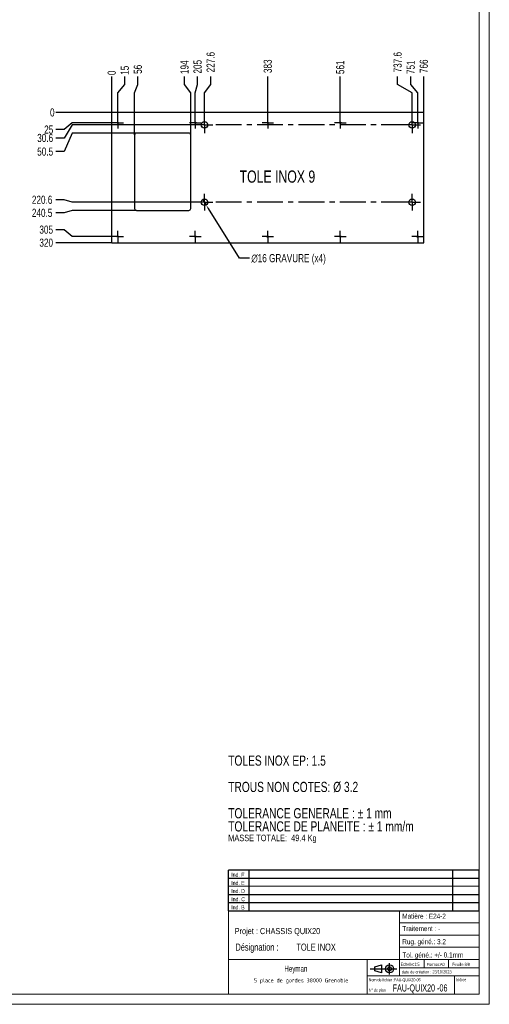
# Model space of a CAD drawing. Header units: millimetres. Extents: x 0 to 1189, y 0 to 841.
# Tile 77 of 78: x 958 to 1189, y 0 to 484. Entities that reach past the tile are written whole.
import ezdxf

# ---------------------------------------------------------------- set-up
doc = ezdxf.new("R2010")
doc.units = ezdxf.units.MM
doc.header["$PDSIZE"] = -1
doc.linetypes.add('CENTERX2', pattern=[20.32, 12.7, -2.54, 2.54, -2.54])
for name, color, linetype in [('COTES', 1, 'Continuous'), ('GRAVURES', 9, 'Continuous'), ('NOTES', 6, 'Continuous'), ('TRAIT-MIXTES', 3, 'CENTERX2')]:
    doc.layers.add(name, color=color, linetype=linetype)
doc.layers.add('TRAIT-FORT', color=4, linetype='Continuous', lineweight=25)
doc.styles.add('SLDTEXTSTYLE0', font='TXT', dxfattribs={"width": 0.75})
doc.styles.add('SLDTEXTSTYLE1', font='TXT', dxfattribs={"width": 0.632449})
doc.styles.add('SLDTEXTSTYLE2', font='TXT', dxfattribs={"width": 0.707278})
doc.styles.add('SLDTEXTSTYLE3', font='TXT', dxfattribs={"width": 0.7})
doc.styles.add('SLDTEXTSTYLE4', font='ISOCP3', dxfattribs={"width": 0.96})
doc.styles.add('SLDTEXTSTYLE5', font='TXT', dxfattribs={"width": 0.605})
doc.dimstyles.new('SLDDIMSTYLE0', dxfattribs={"dimtxt": 4, "dimasz": 0.333333, "dimexe": 0, "dimexo": 0.0625, "dimgap": 1, "dimtad": 0, "dimtih": 1, "dimtoh": 1, "dimdec": 0, "dimlfac": 5, "dimrnd": 1e-09, "dimdsep": 46, "dimtxsty": 'SLDTEXTSTYLE0', "dimblk1": 'ORIGIN', "dimblk2": 'ORIGIN', "dimsah": 1, "dimcen": 0.09, "dimadec": 0, "dimazin": 2, "dimtfac": 1, "dimtdec": 0, "dimtofl": 0, "dimtmove": 0, "dimatfit": 3, "dimldrblk": 'ORIGIN', "dimfxl": 1, "dimfrac": 2, "dimtolj": 1, "dimtzin": 12, "dimarcsym": 0})
doc.dimstyles.new('SLDDIMSTYLE1', dxfattribs={"dimtxt": 4, "dimasz": 2, "dimexe": 0, "dimexo": 0.0625, "dimgap": 1, "dimtad": 0, "dimtih": 1, "dimtoh": 1, "dimdec": 1, "dimlfac": 5, "dimrnd": 1e-09, "dimzin": 12, "dimdsep": 46, "dimtxsty": 'SLDTEXTSTYLE0', "dimsah": 1, "dimcen": 0.09, "dimadec": 0, "dimazin": 3, "dimtfac": 1, "dimtdec": 1, "dimtofl": 0, "dimtmove": 0, "dimatfit": 3, "dimfxl": 1, "dimfrac": 2, "dimtolj": 1, "dimtzin": 12, "dimarcsym": 0})
doc.dimstyles.new('SLDDIMSTYLE4', dxfattribs={"dimtxt": 4, "dimasz": 2, "dimexe": 0, "dimexo": 0.0625, "dimgap": 1, "dimtad": 0, "dimtih": 1, "dimtoh": 1, "dimdec": 1, "dimlfac": 5, "dimrnd": 1e-09, "dimzin": 12, "dimdsep": 46, "dimtxsty": 'SLDTEXTSTYLE0', "dimblk1": 'NONE', "dimsah": 1, "dimcen": 0, "dimadec": 0, "dimazin": 3, "dimtfac": 1, "dimtdec": 1, "dimtmove": 0, "dimatfit": 3, "dimldrblk": 'NONE', "dimfxl": 1, "dimfrac": 2, "dimtolj": 1, "dimtzin": 12, "dimarcsym": 0})

# ---------------------------------------------------------------- blocks, each defined once
blk = doc.blocks.new('TAB MODIFS')
for p, q in [((123, 20), (0, 20)), ((0, 0), (0, 20)), ((10, 20), (10, 0)), ((110, 20), (110, 0)), ((123, 0), (123, 20)), ((0, 16), (123, 16)), ((0, 8), (123, 8)), ((0, 4), (123, 4)), ((0, 0), (123, 0))]:
    blk.add_line(p, q)
at = {"color": 7, "linetype": 'Continuous', "lineweight": 18}
blk.add_line((0, 12), (123, 12), dxfattribs=at)
at = {"color": 7}
for tag in ['AUTOATTR0', 'AUTOATTR1', 'AUTOATTR2', 'AUTOATTR3', 'AUTOATTR4', 'AUTOATTR5', 'AUTOATTR6', 'AUTOATTR7', 'AUTOATTR8', 'AUTOATTR9']:
    blk.add_attdef(tag, (0, 0), '', height=1, dxfattribs=at)
at = {"layer": 'NOTES', "color": 211, "char_height": 2, "attachment_point": 1, "style": 'SLDTEXTSTYLE0'}
for s, insert in [('Ind. F', (1.36, 18.66)), ('Ind. E', (1.36, 14.66)), ('Ind. D', (1.36, 10.66)), ('Ind. C', (1.36, 6.66)), ('Ind. B', (1.36, 2.66))]:
    blk.add_mtext(s, dxfattribs=dict(at, insert=insert))
blk = doc.blocks.new('Bloc2')
for p, q in [((9.48, 0), (9.48, 5.6)), ((0, 2.8), (12.98, 2.8)), ((2.32, 3.8), (5.55, 4.8)), ((2.32, 1.8), (2.32, 3.8)), ((5.55, 0.8), (2.32, 1.8)), ((5.55, 4.8), (5.55, 0.8))]:
    blk.add_line(p, q)
for radius in [2, 1]:
    blk.add_circle((9.48, 2.8), radius)
blk = doc.blocks.new('SW_NOTE_0')
at = {"layer": 'NOTES', "color": 0, "attachment_point": 1, "style": 'SLDTEXTSTYLE0'}
for s, insert, char_height in [('TOLES INOX EP: 1.5', (0, 6.45), 5), ('TROUS NON COTES: Ø 3.2', (0, -6.49), 5), ('TOLERANCE GENERALE : ± 1 mm', (0, -19.42), 5), ('TOLERANCE DE PLANEITE : ± 1 mm/m', (0, -25.88), 5), ('MASSE TOTALE:  49.4 Kg', (0, -32.47), 3.175)]:
    blk.add_mtext(s, dxfattribs=dict(at, insert=insert, char_height=char_height))
blk = doc.blocks.new('SW_NOTE_1')
at = {"layer": 'NOTES', "color": 0, "char_height": 3.5, "attachment_point": 1, "style": 'SLDTEXTSTYLE0'}
for s, insert in [('Désignation :', (0, 4.51)), ('TOLE INOX', (29.93, 4.51))]:
    blk.add_mtext(s, dxfattribs=dict(at, insert=insert))
blk = doc.blocks.new('SW_NOTE_2')
at = {"layer": 'NOTES', "color": 0, "insert": (20.84, 2.58), "char_height": 2, "attachment_point": 2, "style": 'SLDTEXTSTYLE4'}
blk.add_mtext('5 place de gordes 38000 Grenoble', dxfattribs=at)
blk = doc.blocks.new('_D_224')
at = {"layer": 'COTES', "color": 0, "lineweight": -2, "transparency": 16777216}
blk.add_line((1003.59, 438.35), (1003.59, 456.02), dxfattribs=at)
at = {"layer": 'Defpoints', "color": 0, "transparency": 16777216}
for p in [(1003.59, 456.02), (1003.59, 438.29), (1003.59, 438.29)]:
    blk.add_point(p, dxfattribs=at)
at = {"layer": 'COTES', "color": 0, "transparency": 16777216, "insert": (1003.59, 457.77), "char_height": 4, "attachment_point": 5, "rotation": 90, "style": 'SLDTEXTSTYLE0'}
blk.add_mtext('\\A1;0', dxfattribs=at)
blk = doc.blocks.new('_Origin')
at = {"color": 0, "linetype": 'ByBlock', "lineweight": -2}
blk.add_line((0, 0), (-1, 0), dxfattribs=at)
blk.add_circle((0, 0), 0.5, dxfattribs=at)
blk = doc.blocks.new('_D_225')
at = {"layer": 'COTES', "color": 0, "lineweight": -2, "transparency": 16777216}
for p, q in [((1010, 452.02), (1010, 456.02)), ((1006.59, 448.02), (1010, 452.02)), ((1006.59, 436.17), (1006.59, 448.02))]:
    blk.add_line(p, q, dxfattribs=at)
at = {"layer": 'Defpoints', "color": 0, "transparency": 16777216}
for p in [(1010, 456.02), (1003.59, 438.29), (1006.59, 436.11)]:
    blk.add_point(p, dxfattribs=at)
at = {"layer": 'COTES', "color": 0, "transparency": 16777216, "insert": (1010, 459.02), "char_height": 4, "attachment_point": 5, "rotation": 90, "style": 'SLDTEXTSTYLE0'}
blk.add_mtext('\\A1;15', dxfattribs=at)
blk = doc.blocks.new('_D_226')
at = {"layer": 'COTES', "color": 0, "lineweight": -2, "transparency": 16777216}
for p, q in [((1016.42, 452.02), (1016.42, 456.02)), ((1014.79, 448.02), (1016.42, 452.02)), ((1014.79, 427.25), (1014.79, 448.02))]:
    blk.add_line(p, q, dxfattribs=at)
at = {"layer": 'Defpoints', "color": 0, "transparency": 16777216}
for p in [(1016.42, 456.02), (1003.59, 438.29), (1014.79, 427.19)]:
    blk.add_point(p, dxfattribs=at)
at = {"layer": 'COTES', "color": 0, "transparency": 16777216, "insert": (1016.42, 459.52), "char_height": 4, "attachment_point": 5, "rotation": 90, "style": 'SLDTEXTSTYLE0'}
blk.add_mtext('\\A1;56', dxfattribs=at)
blk = doc.blocks.new('_D_227')
at = {"layer": 'COTES', "color": 0, "lineweight": -2, "transparency": 16777216}
for p, q in [((1039.34, 452.02), (1039.34, 456.02)), ((1042.39, 448.02), (1039.34, 452.02)), ((1042.39, 427.25), (1042.39, 448.02))]:
    blk.add_line(p, q, dxfattribs=at)
at = {"layer": 'Defpoints', "color": 0, "transparency": 16777216}
for p in [(1039.34, 456.02), (1003.59, 438.29), (1042.39, 427.19)]:
    blk.add_point(p, dxfattribs=at)
at = {"layer": 'COTES', "color": 0, "transparency": 16777216, "insert": (1039.34, 460.52), "char_height": 4, "attachment_point": 5, "rotation": 90, "style": 'SLDTEXTSTYLE0'}
blk.add_mtext('\\A1;194', dxfattribs=at)
blk = doc.blocks.new('_D_228')
at = {"layer": 'COTES', "color": 0, "lineweight": -2, "transparency": 16777216}
for p, q in [((1045.75, 452.02), (1045.75, 456.02)), ((1044.59, 448.02), (1045.75, 452.02)), ((1044.59, 436.17), (1044.59, 448.02))]:
    blk.add_line(p, q, dxfattribs=at)
at = {"layer": 'Defpoints', "color": 0, "transparency": 16777216}
for p in [(1045.75, 456.02), (1003.59, 438.29), (1044.59, 436.11)]:
    blk.add_point(p, dxfattribs=at)
at = {"layer": 'COTES', "color": 0, "transparency": 16777216, "insert": (1045.75, 460.77), "char_height": 4, "attachment_point": 5, "rotation": 90, "style": 'SLDTEXTSTYLE0'}
blk.add_mtext('\\A1;205', dxfattribs=at)
blk = doc.blocks.new('_D_229')
at = {"layer": 'COTES', "color": 0, "lineweight": -2, "transparency": 16777216}
for p, q in [((1052.16, 452.02), (1052.16, 456.02)), ((1049.11, 448.02), (1052.16, 452.02)), ((1049.11, 436.33), (1049.11, 448.02))]:
    blk.add_line(p, q, dxfattribs=at)
at = {"layer": 'Defpoints', "color": 0, "transparency": 16777216}
for p in [(1052.16, 456.02), (1003.59, 438.29), (1049.11, 436.27)]:
    blk.add_point(p, dxfattribs=at)
at = {"layer": 'COTES', "color": 0, "transparency": 16777216, "insert": (1052.16, 463.02), "char_height": 4, "attachment_point": 5, "rotation": 90, "style": 'SLDTEXTSTYLE0'}
blk.add_mtext('\\A1;227.6', dxfattribs=at)
blk = doc.blocks.new('_D_230')
at = {"layer": 'COTES', "color": 0, "lineweight": -2, "transparency": 16777216}
blk.add_line((1080.19, 436.17), (1080.19, 456.02), dxfattribs=at)
at = {"layer": 'Defpoints', "color": 0, "transparency": 16777216}
for p in [(1080.19, 456.02), (1003.59, 438.29), (1080.19, 436.11)]:
    blk.add_point(p, dxfattribs=at)
at = {"layer": 'COTES', "color": 0, "transparency": 16777216, "insert": (1080.19, 461.02), "char_height": 4, "attachment_point": 5, "rotation": 90, "style": 'SLDTEXTSTYLE0'}
blk.add_mtext('\\A1;383', dxfattribs=at)
blk = doc.blocks.new('_D_231')
at = {"layer": 'COTES', "color": 0, "lineweight": -2, "transparency": 16777216}
blk.add_line((1115.79, 436.17), (1115.79, 456.02), dxfattribs=at)
at = {"layer": 'Defpoints', "color": 0, "transparency": 16777216}
for p in [(1115.79, 456.02), (1003.59, 438.29), (1115.79, 436.11)]:
    blk.add_point(p, dxfattribs=at)
at = {"layer": 'COTES', "color": 0, "transparency": 16777216, "insert": (1115.79, 460.52), "char_height": 4, "attachment_point": 5, "rotation": 90, "style": 'SLDTEXTSTYLE0'}
blk.add_mtext('\\A1;561', dxfattribs=at)
blk = doc.blocks.new('_D_232')
at = {"layer": 'COTES', "color": 0, "lineweight": -2, "transparency": 16777216}
for p, q in [((1143.96, 452.02), (1143.96, 456.02)), ((1151.11, 448.02), (1143.96, 452.02)), ((1151.11, 436.33), (1151.11, 448.02))]:
    blk.add_line(p, q, dxfattribs=at)
at = {"layer": 'Defpoints', "color": 0, "transparency": 16777216}
for p in [(1143.96, 456.02), (1003.59, 438.29), (1151.11, 436.27)]:
    blk.add_point(p, dxfattribs=at)
at = {"layer": 'COTES', "color": 0, "transparency": 16777216, "insert": (1143.96, 463.02), "char_height": 4, "attachment_point": 5, "rotation": 90, "style": 'SLDTEXTSTYLE0'}
blk.add_mtext('\\A1;737.6', dxfattribs=at)
blk = doc.blocks.new('_D_233')
at = {"layer": 'COTES', "color": 0, "lineweight": -2, "transparency": 16777216}
for p, q in [((1150.38, 452.02), (1150.38, 456.02)), ((1153.79, 448.02), (1150.38, 452.02)), ((1153.79, 436.17), (1153.79, 448.02))]:
    blk.add_line(p, q, dxfattribs=at)
at = {"layer": 'Defpoints', "color": 0, "transparency": 16777216}
for p in [(1150.38, 456.02), (1003.59, 438.29), (1153.79, 436.11)]:
    blk.add_point(p, dxfattribs=at)
at = {"layer": 'COTES', "color": 0, "transparency": 16777216, "insert": (1150.38, 460.52), "char_height": 4, "attachment_point": 5, "rotation": 90, "style": 'SLDTEXTSTYLE0'}
blk.add_mtext('\\A1;751', dxfattribs=at)
blk = doc.blocks.new('_D_234')
at = {"layer": 'COTES', "color": 0, "lineweight": -2, "transparency": 16777216}
blk.add_line((1156.79, 438.35), (1156.79, 456.02), dxfattribs=at)
at = {"layer": 'Defpoints', "color": 0, "transparency": 16777216}
for p in [(1156.79, 456.02), (1003.59, 438.29), (1156.79, 438.29)]:
    blk.add_point(p, dxfattribs=at)
at = {"layer": 'COTES', "color": 0, "transparency": 16777216, "insert": (1156.79, 461.02), "char_height": 4, "attachment_point": 5, "rotation": 90, "style": 'SLDTEXTSTYLE0'}
blk.add_mtext('\\A1;766', dxfattribs=at)
blk = doc.blocks.new('_D_235')
at = {"layer": 'COTES', "color": 0, "lineweight": -2, "transparency": 16777216}
blk.add_line((1003.53, 438.29), (976.16, 438.29), dxfattribs=at)
at = {"layer": 'Defpoints', "color": 0, "transparency": 16777216}
for p in [(976.16, 438.29), (1003.59, 438.29), (1003.59, 438.29)]:
    blk.add_point(p, dxfattribs=at)
at = {"layer": 'COTES', "color": 0, "transparency": 16777216, "insert": (974.41, 438.29), "char_height": 4, "attachment_point": 5, "style": 'SLDTEXTSTYLE0'}
blk.add_mtext('\\A1;0', dxfattribs=at)
blk = doc.blocks.new('_D_236')
at = {"layer": 'COTES', "color": 0, "lineweight": -2, "transparency": 16777216}
for p, q in [((984.16, 433.29), (980.16, 429.88)), ((1003.71, 433.29), (984.16, 433.29)), ((980.16, 429.88), (976.16, 429.88))]:
    blk.add_line(p, q, dxfattribs=at)
at = {"layer": 'Defpoints', "color": 0, "transparency": 16777216}
for p in [(1003.59, 438.29), (1003.77, 433.29), (976.16, 429.88)]:
    blk.add_point(p, dxfattribs=at)
at = {"layer": 'COTES', "color": 0, "transparency": 16777216, "insert": (972.66, 429.88), "char_height": 4, "attachment_point": 5, "style": 'SLDTEXTSTYLE0'}
blk.add_mtext('\\A1;25', dxfattribs=at)
blk = doc.blocks.new('_D_237')
at = {"layer": 'COTES', "color": 0, "lineweight": -2, "transparency": 16777216}
for p, q in [((984.16, 432.17), (980.16, 425.75)), ((1044.95, 432.17), (984.16, 432.17)), ((980.16, 425.75), (976.16, 425.75))]:
    blk.add_line(p, q, dxfattribs=at)
at = {"layer": 'Defpoints', "color": 0, "transparency": 16777216}
for p in [(1003.59, 438.29), (1045.01, 432.17), (976.16, 425.75)]:
    blk.add_point(p, dxfattribs=at)
at = {"layer": 'COTES', "color": 0, "transparency": 16777216, "insert": (970.91, 425.75), "char_height": 4, "attachment_point": 5, "style": 'SLDTEXTSTYLE0'}
blk.add_mtext('\\A1;30.6', dxfattribs=at)
blk = doc.blocks.new('_D_238')
at = {"layer": 'COTES', "color": 0, "lineweight": -2, "transparency": 16777216}
for p, q in [((984.16, 428.19), (980.16, 419.05)), ((1015.73, 428.19), (984.16, 428.19)), ((980.16, 419.05), (976.16, 419.05))]:
    blk.add_line(p, q, dxfattribs=at)
at = {"layer": 'Defpoints', "color": 0, "transparency": 16777216}
for p in [(1003.59, 438.29), (1015.79, 428.19), (976.16, 419.05)]:
    blk.add_point(p, dxfattribs=at)
at = {"layer": 'COTES', "color": 0, "transparency": 16777216, "insert": (970.91, 419.05), "char_height": 4, "attachment_point": 5, "style": 'SLDTEXTSTYLE0'}
blk.add_mtext('\\A1;50.5', dxfattribs=at)
blk = doc.blocks.new('_D_239')
at = {"layer": 'COTES', "color": 0, "lineweight": -2, "transparency": 16777216}
for p, q in [((980.16, 395.38), (976.16, 395.38)), ((984.16, 394.17), (980.16, 395.38)), ((1044.95, 394.17), (984.16, 394.17))]:
    blk.add_line(p, q, dxfattribs=at)
at = {"layer": 'Defpoints', "color": 0, "transparency": 16777216}
for p in [(1003.59, 438.29), (976.16, 395.38), (1045.01, 394.17)]:
    blk.add_point(p, dxfattribs=at)
at = {"layer": 'COTES', "color": 0, "transparency": 16777216, "insert": (969.41, 395.38), "char_height": 4, "attachment_point": 5, "style": 'SLDTEXTSTYLE0'}
blk.add_mtext('\\A1;220.6', dxfattribs=at)
blk = doc.blocks.new('_D_240')
at = {"layer": 'COTES', "color": 0, "lineweight": -2, "transparency": 16777216}
for p, q in [((980.16, 388.97), (976.16, 388.97)), ((984.16, 390.19), (980.16, 388.97)), ((1015.73, 390.19), (984.16, 390.19))]:
    blk.add_line(p, q, dxfattribs=at)
at = {"layer": 'Defpoints', "color": 0, "transparency": 16777216}
for p in [(1003.59, 438.29), (976.16, 388.97), (1015.79, 390.19)]:
    blk.add_point(p, dxfattribs=at)
at = {"layer": 'COTES', "color": 0, "transparency": 16777216, "insert": (969.41, 388.97), "char_height": 4, "attachment_point": 5, "style": 'SLDTEXTSTYLE0'}
blk.add_mtext('\\A1;240.5', dxfattribs=at)
blk = doc.blocks.new('_D_241')
at = {"layer": 'COTES', "color": 0, "lineweight": -2, "transparency": 16777216}
for p, q in [((980.16, 380.7), (976.16, 380.7)), ((984.16, 377.29), (980.16, 380.7)), ((1003.71, 377.29), (984.16, 377.29))]:
    blk.add_line(p, q, dxfattribs=at)
at = {"layer": 'Defpoints', "color": 0, "transparency": 16777216}
for p in [(1003.59, 438.29), (976.16, 380.7), (1003.77, 377.29)]:
    blk.add_point(p, dxfattribs=at)
at = {"layer": 'COTES', "color": 0, "transparency": 16777216, "insert": (971.41, 380.7), "char_height": 4, "attachment_point": 5, "style": 'SLDTEXTSTYLE0'}
blk.add_mtext('\\A1;305', dxfattribs=at)
blk = doc.blocks.new('_D_242')
at = {"layer": 'COTES', "color": 0, "lineweight": -2, "transparency": 16777216}
blk.add_line((1003.53, 374.29), (976.16, 374.29), dxfattribs=at)
at = {"layer": 'Defpoints', "color": 0, "transparency": 16777216}
for p in [(1003.59, 438.29), (976.16, 374.29), (1003.59, 374.29)]:
    blk.add_point(p, dxfattribs=at)
at = {"layer": 'COTES', "color": 0, "transparency": 16777216, "insert": (971.41, 374.29), "char_height": 4, "attachment_point": 5, "style": 'SLDTEXTSTYLE0'}
blk.add_mtext('\\A1;320', dxfattribs=at)
blk = doc.blocks.new('_D_243')
at = {"layer": 'COTES', "color": 0, "lineweight": -2, "transparency": 16777216}
for p, q in [((1048.26, 395.52), (1049.96, 392.81)), ((1066.28, 366.72), (1051.02, 391.11)), ((1071.14, 366.72), (1066.28, 366.72))]:
    blk.add_line(p, q, dxfattribs=at)
at = {"layer": 'COTES', "color": 0, "transparency": 16777216}
blk.add_solid([(1051.3, 391.29), (1050.74, 390.94), (1049.96, 392.81)], dxfattribs=at)
at = {"layer": 'Defpoints', "color": 0, "transparency": 16777216}
for p in [(1048.26, 395.52), (1049.96, 392.81)]:
    blk.add_point(p, dxfattribs=at)
at = {"layer": 'COTES', "color": 0, "transparency": 16777216, "insert": (1072.14, 368.72), "char_height": 4, "attachment_point": 1, "style": 'SLDTEXTSTYLE0'}
blk.add_mtext('\\A1;∅16 GRAVURE (x4)', dxfattribs=at)
blk = doc.blocks.new('_None')
blk = doc.blocks.new('SW_CENTERMARKSYMBOL_148')
at = {"layer": 'TRAIT-MIXTES', "color": 0}
for p, q in [((-2.5, 0), (-2.82, 0)), ((0, 0), (-2.5, 0)), ((0, 2.5), (0, 2.82)), ((0, 0), (0, 2.5)), ((0, 0), (0, -2.5)), ((0, 0), (2.5, 0)), ((2.5, 0), (2.82, 0)), ((0, -2.5), (0, -2.82))]:
    blk.add_line(p, q, dxfattribs=at)
blk = doc.blocks.new('SW_CENTERMARKSYMBOL_149')
at = {"layer": 'TRAIT-MIXTES', "color": 0}
for p, q in [((-2.5, 0), (-2.82, 0)), ((0, 0), (-2.5, 0)), ((0, 2.5), (0, 2.82)), ((0, 0), (0, 2.5)), ((0, 0), (0, -2.5)), ((0, 0), (2.5, 0)), ((2.5, 0), (2.82, 0)), ((0, -2.5), (0, -2.82))]:
    blk.add_line(p, q, dxfattribs=at)
blk = doc.blocks.new('SW_CENTERMARKSYMBOL_150')
at = {"layer": 'TRAIT-MIXTES', "color": 0}
for p, q in [((-2.5, 0), (-2.82, 0)), ((0, 0), (-2.5, 0)), ((0, 2.5), (0, 2.82)), ((0, 0), (0, 2.5)), ((0, 0), (0, -2.5)), ((0, 0), (2.5, 0)), ((2.5, 0), (2.82, 0)), ((0, -2.5), (0, -2.82))]:
    blk.add_line(p, q, dxfattribs=at)
blk = doc.blocks.new('SW_CENTERMARKSYMBOL_151')
at = {"layer": 'TRAIT-MIXTES', "color": 0}
for p, q in [((-2.5, 0), (-4.1, 0)), ((0, 0), (-2.5, 0)), ((0, 2.5), (0, 4.1)), ((0, 0), (0, 2.5)), ((0, 0), (0, -2.5)), ((0, 0), (2.5, 0)), ((2.5, 0), (4.1, 0)), ((0, -2.5), (0, -4.1))]:
    blk.add_line(p, q, dxfattribs=at)
blk = doc.blocks.new('SW_CENTERMARKSYMBOL_152')
at = {"layer": 'TRAIT-MIXTES', "color": 0}
for p, q in [((-2.5, 0), (-4.1, 0)), ((0, 0), (-2.5, 0)), ((0, 2.5), (0, 4.1)), ((0, 0), (0, 2.5)), ((0, 0), (0, -2.5)), ((0, 0), (2.5, 0)), ((2.5, 0), (4.1, 0)), ((0, -2.5), (0, -4.1))]:
    blk.add_line(p, q, dxfattribs=at)
blk = doc.blocks.new('SW_CENTERMARKSYMBOL_153')
at = {"layer": 'TRAIT-MIXTES', "color": 0}
for p, q in [((-2.5, 0), (-2.82, 0)), ((0, 0), (-2.5, 0)), ((0, 2.5), (0, 2.82)), ((0, 0), (0, 2.5)), ((0, 0), (0, -2.5)), ((0, 0), (2.5, 0)), ((2.5, 0), (2.82, 0)), ((0, -2.5), (0, -2.82))]:
    blk.add_line(p, q, dxfattribs=at)
blk = doc.blocks.new('SW_CENTERMARKSYMBOL_154')
at = {"layer": 'TRAIT-MIXTES', "color": 0}
for p, q in [((-2.5, 0), (-2.82, 0)), ((0, 0), (-2.5, 0)), ((0, 2.5), (0, 2.82)), ((0, 0), (0, 2.5)), ((0, 0), (0, -2.5)), ((0, 0), (2.5, 0)), ((2.5, 0), (2.82, 0)), ((0, -2.5), (0, -2.82))]:
    blk.add_line(p, q, dxfattribs=at)
blk = doc.blocks.new('SW_CENTERMARKSYMBOL_155')
at = {"layer": 'TRAIT-MIXTES', "color": 0}
for p, q in [((-2.5, 0), (-2.82, 0)), ((0, 0), (-2.5, 0)), ((0, 2.5), (0, 2.82)), ((0, 0), (0, 2.5)), ((0, 0), (0, -2.5)), ((0, 0), (2.5, 0)), ((2.5, 0), (2.82, 0)), ((0, -2.5), (0, -2.82))]:
    blk.add_line(p, q, dxfattribs=at)
blk = doc.blocks.new('SW_CENTERMARKSYMBOL_156')
at = {"layer": 'TRAIT-MIXTES', "color": 0}
for p, q in [((-2.5, 0), (-97.41, 0)), ((0, 0), (-2.5, 0)), ((0, 2.5), (0, 4.1)), ((0, 0), (0, 2.5)), ((0, 0), (0, -2.5)), ((0, 0), (2.5, 0)), ((2.5, 0), (4.1, 0)), ((0, -2.5), (0, -4.1))]:
    blk.add_line(p, q, dxfattribs=at)
blk = doc.blocks.new('SW_CENTERMARKSYMBOL_157')
at = {"layer": 'TRAIT-MIXTES', "color": 0}
for p, q in [((-2.5, 0), (-2.82, 0)), ((0, 0), (-2.5, 0)), ((0, 2.5), (0, 2.82)), ((0, 0), (0, 2.5)), ((0, 0), (0, -2.5)), ((0, 0), (2.5, 0)), ((2.5, 0), (2.82, 0)), ((0, -2.5), (0, -2.82))]:
    blk.add_line(p, q, dxfattribs=at)
blk = doc.blocks.new('SW_CENTERMARKSYMBOL_158')
at = {"layer": 'TRAIT-MIXTES', "color": 0}
for p, q in [((-2.5, 0), (-2.82, 0)), ((0, 0), (-2.5, 0)), ((0, 2.5), (0, 2.82)), ((0, 0), (0, 2.5)), ((0, 0), (0, -2.5)), ((0, 0), (2.5, 0)), ((2.5, 0), (2.82, 0)), ((0, -2.5), (0, -2.82))]:
    blk.add_line(p, q, dxfattribs=at)
blk = doc.blocks.new('SW_CENTERMARKSYMBOL_159')
at = {"layer": 'TRAIT-MIXTES', "color": 0}
for p, q in [((-2.5, 0), (-2.82, 0)), ((0, 0), (-2.5, 0)), ((0, 2.5), (0, 2.82)), ((0, 0), (0, 2.5)), ((0, 0), (0, -2.5)), ((0, 0), (2.5, 0)), ((2.5, 0), (2.82, 0)), ((0, -2.5), (0, -2.82))]:
    blk.add_line(p, q, dxfattribs=at)
blk = doc.blocks.new('SW_CENTERMARKSYMBOL_160')
at = {"layer": 'TRAIT-MIXTES', "color": 0}
for p, q in [((-2.5, 0), (-2.82, 0)), ((0, 0), (-2.5, 0)), ((0, 2.5), (0, 2.82)), ((0, 0), (0, 2.5)), ((0, 0), (0, -2.5)), ((0, 0), (2.5, 0)), ((2.5, 0), (2.82, 0)), ((0, -2.5), (0, -2.82))]:
    blk.add_line(p, q, dxfattribs=at)
blk = doc.blocks.new('SW_CENTERMARKSYMBOL_161')
at = {"layer": 'TRAIT-MIXTES', "color": 0}
for p, q in [((-2.5, 0), (-96.39, 0)), ((0, 0), (-2.5, 0)), ((0, 2.5), (0, 4.1)), ((0, 0), (0, 2.5)), ((0, 0), (0, -2.5)), ((0, 0), (2.5, 0)), ((2.5, 0), (4.1, 0)), ((0, -2.5), (0, -4.1))]:
    blk.add_line(p, q, dxfattribs=at)

msp = doc.modelspace()

# ---------------------------------------------------------------- linework, layer by layer
at = {"lineweight": 18}
for p, q in [((1188.941, 841.022), (1188.941, 0.022)), ((1183.941, 836.022), (1183.941, 5.022)), ((1060.941, 46.022), (1060.941, 5.022)), ((1183.941, 46.022), (1060.941, 46.022)), ((1144.941, 46.022), (1144.941, 14.022)), ((1183.941, 46.022), (1183.941, 5.022)), ((1144.941, 40.022), (1183.941, 40.022)), ((1144.941, 34.022), (1183.941, 34.022)), ((1144.941, 28.022), (1183.941, 28.022)), ((1060.941, 22.022), (1183.941, 22.022)), ((1128.941, 22.022), (1128.941, 5.022)), ((1156.941, 22.022), (1156.941, 18.022)), ((1168.941, 22.022), (1168.941, 18.022)), ((1144.941, 18.022), (1183.941, 18.022)), ((1128.941, 14.022), (1183.941, 14.022)), ((1171.941, 14.022), (1171.941, 5.022)), ((1183.961, 5.022), (5, 5.022)), ((1060.941, 5.023), (1183.941, 5.022)), ((1188.941, 0.022), (0, 0.022))]:
    msp.add_line(p, q, dxfattribs=at)
at = {"layer": 'GRAVURES', "lineweight": 25}
for centre in [(1049.113, 432.166), (1151.113, 432.166), (1049.113, 394.166), (1151.113, 394.166)]:
    msp.add_circle(centre, 1.6, dxfattribs=at)
at = {"layer": 'TRAIT-FORT', "lineweight": 25}
for p, q in [((1003.59, 374.289), (1003.59, 438.289)), ((1156.79, 438.289), (1003.59, 438.289)), ((1156.79, 374.289), (1156.79, 438.289)), ((1014.79, 427.189), (1014.79, 391.189)), ((1041.39, 428.189), (1015.79, 428.189)), ((1042.39, 391.189), (1042.39, 427.189)), ((1015.79, 390.189), (1041.39, 390.189)), ((1003.59, 374.289), (1156.79, 374.289))]:
    msp.add_line(p, q, dxfattribs=at)
for centre in [(1006.59, 433.289), (1044.59, 433.289), (1080.19, 433.289), (1115.79, 433.289), (1153.79, 433.289), (1006.59, 377.289), (1044.59, 377.289), (1080.19, 377.289), (1115.79, 377.289), (1153.79, 377.289)]:
    msp.add_circle(centre, 0.32, dxfattribs=at)
for centre, start, end in [((1015.79, 427.189), 90, 180), ((1041.39, 427.189), 0, 90), ((1015.79, 391.189), 180, 270), ((1041.39, 391.189), 270, 0)]:
    msp.add_arc(centre, 1, start, end, dxfattribs=at)

# ---------------------------------------------------------------- block references
for name, p in [('TAB MODIFS', (1060.934, 46.012)), ('Bloc2', (1130.5, 14.656))]:
    msp.add_blockref(name, p)
at = {"layer": 'NOTES'}
for name, p in [('SW_NOTE_0', (1060.762, 115.837)), ('SW_NOTE_1', (1064.308, 25.357)), ('SW_NOTE_2', (1075.779, 10.235))]:
    msp.add_blockref(name, p, dxfattribs=at)
at = {"layer": 'TRAIT-MIXTES'}
for name, p in [('SW_CENTERMARKSYMBOL_149', (1006.59, 433.289)), ('SW_CENTERMARKSYMBOL_150', (1044.59, 433.289)), ('SW_CENTERMARKSYMBOL_151', (1049.113, 432.166)), ('SW_CENTERMARKSYMBOL_156', (1151.113, 432.166)), ('SW_CENTERMARKSYMBOL_158', (1080.19, 433.289)), ('SW_CENTERMARKSYMBOL_155', (1115.79, 433.289)), ('SW_CENTERMARKSYMBOL_157', (1153.79, 433.289)), ('SW_CENTERMARKSYMBOL_152', (1049.113, 394.166)), ('SW_CENTERMARKSYMBOL_161', (1151.113, 394.166)), ('SW_CENTERMARKSYMBOL_148', (1006.59, 377.289)), ('SW_CENTERMARKSYMBOL_153', (1044.59, 377.289)), ('SW_CENTERMARKSYMBOL_154', (1080.19, 377.289)), ('SW_CENTERMARKSYMBOL_159', (1115.79, 377.289)), ('SW_CENTERMARKSYMBOL_160', (1153.79, 377.289))]:
    msp.add_blockref(name, p, dxfattribs=at)

# ---------------------------------------------------------------- texts
at = {"layer": 'NOTES'}
for s, insert, char_height, attachment_point, style in [('TOLE INOX 9', (1066.369, 409.797), 6, 1, 'SLDTEXTSTYLE0'), ('Matière : E24-2', (1146.207, 44.577), 2.5, 1, 'SLDTEXTSTYLE0'), ('Projet : CHASSIS QUIX20', (1063.956, 37.512), 3, 1, 'SLDTEXTSTYLE0'), ('Traitement : -', (1146.239, 38.49), 2.5, 1, 'SLDTEXTSTYLE0'), ('Rug. géné.: 3.2', (1146.225, 32.056), 2.5, 1, 'SLDTEXTSTYLE0'), ('Tol. géné.: +/- 0.1mm', (1146.264, 25.521), 2.5, 1, 'SLDTEXTSTYLE0'), ('Echelle:1:5', (1145.394, 20.427), 1.5, 1, 'SLDTEXTSTYLE0'), ('Format:A0', (1158.23, 20.402), 1.5, 1, 'SLDTEXTSTYLE0'), ('Feuille 8/8', (1170.747, 20.406), 1.5, 1, 'SLDTEXTSTYLE0'), ('Heyman', (1094.003, 19.049), 3, 2, 'SLDTEXTSTYLE5'), ('date de création : 23/10/2023', (1145.95, 16.717), 1.5, 1, 'SLDTEXTSTYLE0'), ('Nom de fichier :FAU-QUIX20-06', (1129.793, 12.838), 1.5, 1, 'SLDTEXTSTYLE2'), ('FAU-QUIX20 -06', (1141.477, 9.81), 3.5, 1, 'SLDTEXTSTYLE1'), ('Indice', (1172.633, 12.882), 1.5, 1, 'SLDTEXTSTYLE0'), ('N° de plan', (1129.819, 7.787), 1.5, 1, 'SLDTEXTSTYLE3')]:
    msp.add_mtext(s, dxfattribs=dict(at, insert=insert, char_height=char_height, attachment_point=attachment_point, style=style))

# ---------------------------------------------------------------- dimensions: what is measured, and where the dimension line sits
at = {"layer": 'COTES'}
for feature_location, offset, dtype, origin, dimstyle, picture, middle in [((1049.113, 436.266), (3.052, 19.752), 1, (1003.59, 438.289), 'SLDDIMSTYLE1', '_D_229', (1052.165, 463.018)), ((1151.113, 436.266), (-7.15, 19.752), 1, (1003.59, 438.289), 'SLDDIMSTYLE1', '_D_232', (1143.963, 463.018)), ((1080.19, 436.109), (0, 19.909), 1, (1003.59, 438.289), 'SLDDIMSTYLE1', '_D_230', (1080.19, 461.018)), ((1156.79, 438.289), (0, 17.729), 1, (1003.59, 438.289), 'SLDDIMSTYLE1', '_D_234', (1156.79, 461.018)), ((1044.59, 436.109), (1.162, 19.909), 1, (1003.59, 438.289), 'SLDDIMSTYLE1', '_D_228', (1045.751, 460.768)), ((1042.39, 427.189), (-3.052, 28.829), 1, (1003.59, 438.289), 'SLDDIMSTYLE1', '_D_227', (1039.338, 460.518)), ((1115.79, 436.109), (0, 19.909), 1, (1003.59, 438.289), 'SLDDIMSTYLE1', '_D_231', (1115.79, 460.518)), ((1153.79, 436.109), (-3.413, 19.909), 1, (1003.59, 438.289), 'SLDDIMSTYLE1', '_D_233', (1150.376, 460.518)), ((1014.79, 427.189), (1.627, 28.829), 1, (1003.59, 438.289), 'SLDDIMSTYLE1', '_D_226', (1016.417, 459.518)), ((1006.59, 436.109), (3.414, 19.909), 1, (1003.59, 438.289), 'SLDDIMSTYLE1', '_D_225', (1010.003, 459.018)), ((1003.589784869, 438.289060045), (0, 17.729356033), 1, (1003.589784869, 438.289060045), 'SLDDIMSTYLE0', '_D_224', (1003.589784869, 457.768416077)), ((1003.589784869, 438.289060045), (-27.424991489, 0), 0, (1003.589784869, 438.289060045), 'SLDDIMSTYLE0', '_D_235', (974.41479338, 438.289060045)), ((1045.013, 394.166), (-68.848, 1.218), 0, (1003.59, 438.289), 'SLDDIMSTYLE1', '_D_239', (969.415, 395.384)), ((1015.79, 390.189), (-39.625, -1.218), 0, (1003.59, 438.289), 'SLDDIMSTYLE1', '_D_240', (969.415, 388.971)), ((1045.013, 432.166), (-68.848, -6.419), 0, (1003.59, 438.289), 'SLDDIMSTYLE1', '_D_237', (970.915, 425.747)), ((1015.79, 428.189), (-39.625, -9.14), 0, (1003.59, 438.289), 'SLDDIMSTYLE1', '_D_238', (970.915, 419.049)), ((1003.77, 377.289), (-27.605, 3.413), 0, (1003.59, 438.289), 'SLDDIMSTYLE1', '_D_241', (971.415, 380.703)), ((1003.59, 374.289), (-27.425, 0), 0, (1003.59, 438.289), 'SLDDIMSTYLE1', '_D_242', (971.415, 374.289)), ((1003.77, 433.289), (-27.605, -3.413), 0, (1003.59, 438.289), 'SLDDIMSTYLE1', '_D_236', (972.665, 429.876))]:
    dim = msp.add_ordinate_dim(feature_location=feature_location, offset=offset, dtype=dtype, origin=origin, dimstyle=dimstyle, dxfattribs=at)
    dim.commit()
    dim.dimension.update_dxf_attribs({"geometry": picture, "text_midpoint": middle})
dim = msp.add_diameter_dim_2p(p1=(1048.264, 395.523), p2=(1049.961, 392.81), text='<> GRAVURE (x4)', dimstyle='SLDDIMSTYLE4', dxfattribs=at)
dim.commit()
dim.dimension.update_dxf_attribs({"geometry": '_D_243', "text_midpoint": (1094.637, 366.717), "dimtype": 163})

doc.saveas('drawing.dxf')
